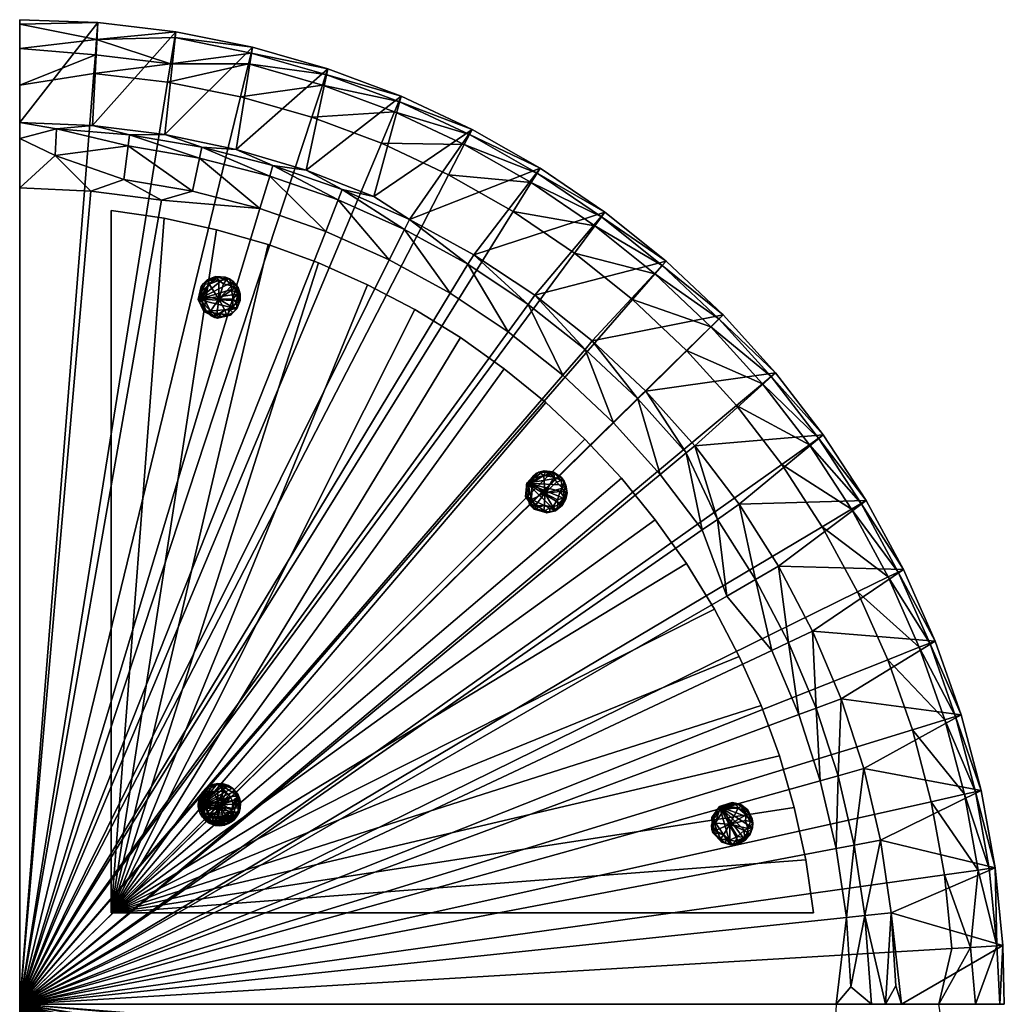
# Model space of a CAD drawing. Header units: millimetres. Extents: x -587 to 597, y -588 to 596.
# Tile 5 of 5: x 5 to 597, y 4 to 595. Entities that reach past the tile are written whole.
import ezdxf

# ---------------------------------------------------------------- set-up
doc = ezdxf.new("R2010")
doc.units = ezdxf.units.MM
doc.layers.get('0').update_dxf_attribs({"true_color": 0x5890e1})

msp = doc.modelspace()

# ---------------------------------------------------------------- meshes
at = {"color": 41, "true_color": 0xfcecad}
mesh = msp.add_polyface(dxfattribs=at)
corners = [(4.88, 533.68, 40.3), (4.88, 3.61, 437.24), (4.88, 595.4, 390.3), (4.88, 3.61, 7.24), (188.79, 468.11, 8.24), (227.01, 451.09, 8.24), (222.26, 521.11, 436.24), (180.45, 536.74, 436.24), (534.96, 3.61, 40.3), (486.06, 137.95, 8.24), (495.62, 97.22, 8.24), (435.66, 363.45, 436.24), (405.71, 396.54, 436.24), (361.82, 353.15, 8.24), (389.82, 322.05, 8.24), (429.83, 248.95, 7.24), (456.92, 216.32, 8.24), (4.88, 494.29, 7.24), (47.65, 492.42, 7.24), (301.48, 480.14, 436.24), (262.68, 502.2, 436.24), (49.48, 563.13, 436.24), (4.88, 556.01, 437.24), (298.53, 407.78, 8.24), (331.32, 381.79, 8.24), (137.54, 549.01, 436.24), (93.79, 557.82, 436.24), (473.13, 177.75, 8.24), (373.22, 427.14, 436.24), (338.41, 455.07, 436.24), (487.22, 290.68, 436.24), (462.89, 328.09, 436.24), (501.73, 55.83, 8.24), (495.57, 3.61, 7.24), (415.12, 288.73, 8.24), (90.09, 486.84, 7.24), (149.28, 481.87, 8.24), (263.68, 430.93, 8.24), (508.5, 251.45, 436.24), (344.66, 397.25, 20.03), (310.53, 424.3, 20.03)]
mesh.append_faces([[corners[k] for k in face] for face in [(0, 1, 2), (0, 3, 1), (3, 4, 5), (6, 7, 1), (3, 8, 1), (9, 10, 3), (11, 12, 1), (13, 14, 3), (15, 16, 3), (17, 18, 3), (1, 19, 20), (1, 21, 22), (3, 23, 24), (1, 25, 26), (3, 27, 9), (1, 28, 29), (1, 30, 31), (3, 32, 33), (3, 14, 34), (3, 24, 13), (3, 34, 15), (3, 16, 27), (3, 35, 36), (37, 23, 3), (1, 7, 25), (1, 20, 6), (29, 19, 1), (1, 12, 28), (1, 31, 11), (38, 30, 1), (3, 10, 32), (26, 21, 1), (0, 17, 3), (2, 1, 22), (3, 5, 37), (36, 4, 3), (3, 18, 35), (39, 24, 40)]], dxfattribs={"color": 41})
mesh = msp.add_polyface(dxfattribs=at)
corners = [(98.64, 588.09, 403.2), (92.13, 526.45, 40.3), (48.65, 531.87, 40.3), (51.91, 593.69, 403.2), (70.05, 519.51, 20.03), (67.5, 499.25, 8.24), (26.27, 513.84, 12.6), (95.55, 568.78, 431.88), (98.09, 584.62, 414.6), (51.1, 583.49, 424.45), (4.88, 595.4, 390.3), (4.88, 533.68, 40.3), (4.88, 577.99, 430.66), (50.36, 574.2, 431.88), (113, 512.25, 20.03), (108.75, 492.28, 8.24), (26.94, 529.87, 29.89), (144.79, 578.79, 403.2), (143.95, 575.37, 414.6), (4.88, 592.74, 413.08), (70.9, 526.18, 29.89), (4.88, 524.02, 20.48), (4.88, 494.29, 7.24), (114.39, 518.82, 29.89), (93.79, 557.82, 436.24), (142.37, 568.85, 424.45), (49.48, 563.13, 436.24), (4.88, 556.01, 437.24), (47.65, 492.42, 7.24)]
mesh.append_faces([[corners[k] for k in face] for face in [(0, 1, 2), (0, 2, 3), (4, 5, 6), (7, 8, 9), (10, 3, 11), (9, 12, 13), (14, 15, 4), (7, 9, 13), (4, 6, 16), (17, 1, 0), (18, 8, 7), (9, 19, 12), (2, 20, 16), (21, 22, 11), (15, 5, 4), (21, 6, 22), (3, 19, 9), (0, 3, 9), (20, 4, 16), (14, 4, 20), (23, 14, 20), (21, 16, 6), (11, 16, 21), (7, 24, 25), (26, 24, 7), (19, 27, 12), (13, 12, 27), (10, 27, 19), (3, 10, 19), (8, 0, 9), (17, 0, 8), (11, 3, 2), (2, 16, 11), (28, 6, 5), (13, 27, 26), (7, 13, 26), (1, 20, 2), (1, 23, 20)]], dxfattribs={"color": 41})
mesh = msp.add_polyface(dxfattribs=at)
corners = [(190.04, 565.86, 403.2), (135.01, 517.46, 40.3), (144.79, 578.79, 403.2), (272.06, 520.34, 424.45), (312.27, 497.48, 424.45), (315.82, 503.18, 414.6), (276.76, 529.43, 403.2), (217.81, 489.04, 40.3), (234.13, 549.37, 403.2), (188.94, 562.52, 414.6), (143.95, 575.37, 414.6), (142.37, 568.85, 424.45), (232.77, 546.13, 414.6), (230.16, 539.93, 424.45), (275.15, 526.31, 414.6), (186.84, 556.14, 424.45), (177, 504.96, 40.3), (95.55, 568.78, 431.88), (92.13, 526.45, 40.3), (317.68, 506.16, 403.2), (239.08, 475.4, 29.89), (155.18, 501.42, 20.03), (113, 512.25, 20.03), (114.39, 518.82, 29.89), (157.12, 507.85, 29.89), (222.26, 521.11, 436.24), (262.68, 502.2, 436.24), (180.45, 536.74, 436.24), (137.54, 549.01, 436.24), (93.79, 557.82, 436.24), (98.09, 584.62, 414.6), (198.78, 493.34, 29.89)]
mesh.append_faces([[corners[k] for k in face] for face in [(0, 1, 2), (3, 4, 5), (6, 7, 8), (9, 10, 11), (12, 13, 14), (15, 13, 12), (0, 16, 1), (11, 10, 17), (11, 15, 9), (13, 3, 14), (2, 1, 18), (8, 7, 16), (8, 16, 0), (9, 15, 12), (19, 20, 6), (14, 3, 5), (21, 22, 23), (24, 21, 23), (25, 26, 3), (3, 26, 4), (13, 25, 3), (27, 25, 13), (15, 27, 13), (28, 27, 15), (11, 28, 15), (29, 28, 11), (0, 2, 10), (10, 2, 30), (14, 5, 19), (9, 0, 10), (8, 0, 9), (6, 14, 19), (12, 14, 6), (8, 12, 6), (9, 12, 8), (1, 23, 18), (1, 24, 23), (16, 24, 1), (16, 31, 24)]], dxfattribs={"color": 41})
mesh = msp.add_polyface(dxfattribs=at)
corners = [(276.76, 529.43, 403.2), (239.08, 475.4, 29.89), (217.81, 489.04, 40.3), (356.62, 479.72, 403.2), (314.48, 429.74, 29.89), (277.74, 454.15, 29.89), (227.01, 451.09, 8.24), (188.79, 468.11, 8.24), (196.31, 487.1, 20.03), (310.53, 424.3, 20.03), (236.09, 469.38, 20.03), (155.18, 501.42, 20.03), (149.28, 481.87, 8.24), (113, 512.25, 20.03), (317.68, 506.16, 403.2), (315.82, 503.18, 414.6), (312.27, 497.48, 424.45), (354.53, 476.9, 414.6), (108.75, 492.28, 8.24), (298.53, 407.78, 8.24), (263.68, 430.93, 8.24), (274.26, 448.4, 20.03), (350.54, 471.5, 424.45), (344.66, 397.25, 20.03), (349.05, 402.33, 29.89), (4.88, 494.29, 7.24), (26.27, 513.84, 12.6), (47.65, 492.42, 7.24), (157.12, 507.85, 29.89), (198.78, 493.34, 29.89), (331.32, 381.79, 8.24), (301.48, 480.14, 436.24), (338.41, 455.07, 436.24), (262.68, 502.2, 436.24), (67.5, 499.25, 8.24), (90.09, 486.84, 7.24), (177, 504.96, 40.3)]
mesh.append_faces([[corners[k] for k in face] for face in [(0, 1, 2), (3, 4, 5), (6, 7, 8), (4, 9, 5), (10, 6, 8), (11, 12, 13), (3, 5, 14), (15, 16, 17), (12, 18, 13), (19, 20, 21), (16, 22, 17), (23, 9, 4), (8, 7, 11), (14, 5, 1), (21, 20, 10), (20, 6, 10), (7, 12, 11), (24, 23, 4), (25, 26, 27), (8, 11, 28), (29, 8, 28), (10, 8, 29), (1, 10, 29), (21, 10, 1), (5, 21, 1), (9, 21, 5), (9, 19, 21), (30, 19, 9), (31, 32, 22), (16, 31, 22), (33, 31, 16), (15, 17, 3), (14, 15, 3), (27, 34, 35), (35, 18, 12), (35, 34, 18), (2, 29, 36), (2, 1, 29)]], dxfattribs={"color": 41})
mesh = msp.add_polyface(dxfattribs=at)
corners = [(59.88, 58.61, 6.24), (386.92, 294.8, 6.24), (184.4, 449.17, 6.24), (450.44, 183.12, 6.24), (296.08, 385.65, 6.24), (482.09, 58.61, 6.24), (59.88, 480.81, 7.24), (242.37, 421.16, 6.24), (344.55, 343.27, 6.24), (422.43, 241.1, 6.24), (123.2, 469.17, 6.24), (470.44, 121.93, 6.24), (366.55, 319.75, 6.24), (321.02, 365.27, 6.24), (405.58, 268.54, 6.24), (269.82, 404.3, 6.24), (437.41, 212.58, 6.24), (213.85, 436.13, 6.24), (461.47, 152.86, 6.24), (154.14, 460.19, 6.24), (477.33, 90.46, 6.24), (91.74, 476.05, 6.24)]
mesh.append_faces([[corners[k] for k in face] for face in [(15, 0, 7), (0, 15, 7), (9, 14, 0), (9, 0, 14), (12, 0, 8), (12, 8, 0), (11, 0, 18), (0, 11, 18), (19, 0, 10), (0, 19, 10), (17, 0, 2), (17, 2, 0), (13, 0, 4), (0, 13, 4), (3, 0, 16), (0, 3, 16), (0, 21, 6), (21, 0, 6), (5, 20, 0), (5, 0, 20), (1, 0, 12), (0, 1, 12), (8, 0, 13), (0, 8, 13), (14, 0, 1), (0, 14, 1), (4, 15, 0), (4, 0, 15), (16, 0, 9), (0, 16, 9), (7, 0, 17), (0, 7, 17), (18, 0, 3), (18, 3, 0), (2, 0, 19), (0, 2, 19), (20, 0, 11), (0, 20, 11), (10, 0, 21), (10, 21, 0)]], dxfattribs={"color": 41})
mesh = msp.add_polyface(dxfattribs=at)
corners = [(427.6, 418, 403.2), (349.05, 402.33, 29.89), (393.34, 450.27, 403.2), (381.21, 372.14, 29.89), (391.03, 447.62, 414.6), (386.62, 442.55, 424.45), (425.09, 415.54, 414.6), (420.29, 410.84, 424.45), (451.33, 376.54, 424.45), (456.49, 380.85, 414.6), (350.54, 471.5, 424.45), (485.03, 343.78, 414.6), (487.9, 345.81, 403.2), (410.73, 339.35, 29.89), (459.18, 383.1, 403.2), (376.41, 367.44, 20.03), (479.55, 339.9, 424.45), (344.66, 397.25, 20.03), (405.55, 335.07, 20.03), (354.53, 476.9, 414.6), (314.48, 429.74, 29.89), (356.62, 479.72, 403.2), (435.66, 363.45, 436.24), (462.89, 328.09, 436.24), (361.82, 353.15, 8.24), (331.32, 381.79, 8.24), (405.71, 396.54, 436.24), (373.22, 427.14, 436.24), (338.41, 455.07, 436.24), (389.82, 322.05, 8.24)]
mesh.append_faces([[corners[k] for k in face] for face in [(0, 1, 2), (0, 3, 1), (4, 5, 6), (7, 8, 9), (10, 5, 4), (9, 8, 11), (12, 13, 14), (3, 15, 1), (5, 7, 6), (8, 16, 11), (15, 17, 1), (18, 15, 3), (6, 7, 9), (14, 3, 0), (19, 10, 4), (2, 20, 21), (3, 13, 18), (14, 13, 3), (2, 1, 20), (22, 23, 16), (24, 25, 17), (26, 22, 8), (8, 22, 16), (7, 26, 8), (27, 26, 7), (5, 27, 7), (28, 27, 5), (15, 24, 17), (29, 24, 15), (10, 28, 5), (18, 29, 15), (9, 11, 12), (14, 9, 12), (6, 9, 14), (0, 6, 14), (4, 6, 0), (19, 4, 2), (2, 4, 0), (21, 19, 2)]], dxfattribs={"color": 41})
at = {"color": 18, "true_color": 0x050505}
mesh = msp.add_polyface(dxfattribs=at)
corners = [(123.25, 440.75, 2.44), (115.01, 422.06, 1.75), (134.08, 434.03, 0.64), (123.46, 418.02, 0.64), (135.02, 425.25, 0.64), (118.72, 436.45, 0.25), (113.97, 431.58, 1.14), (131.45, 421.1, 0.25), (124.57, 427.39, -0.11), (135.93, 431, 1.14), (112.25, 427.26, 6.24), (129.48, 417.7, 1.75), (128.5, 440.61, 3.19), (133.14, 438.04, 3.19), (114.58, 425.8, 0.64), (115.23, 436.61, 3.19), (119.52, 417.59, 2.44), (135.68, 422.24, 3.19), (137.42, 426.59, 6.24), (119.59, 420.16, 0.25), (124.62, 438.57, 0.25), (132.95, 419.38, 2.44), (135.44, 434.83, 2.44), (123.87, 415.95, 6.24), (114.93, 429.14, 0.25), (124.57, 416.77, 1.75), (113.94, 435.05, 6.24), (132.21, 435.37, 0.25), (112.5, 426.61, 3.19), (129.28, 439.03, 1.14), (132.88, 422.66, 0.25), (115.55, 419.99, 6.24), (136.45, 426.1, 1.75), (113.47, 433.07, 2.44), (125.68, 418.67, 0.25), (122.35, 438.98, 0.64), (131.62, 417.84, 6.24), (122.53, 441.09, 6.24), (118.6, 438.64, 1.75), (136.78, 432.54, 3.19), (135.46, 421.59, 6.24), (116.99, 420.5, 1.14), (130.96, 439.57, 3.19), (133.23, 427.71, -0.1), (136.15, 434.46, 6.24), (117.58, 439, 6.24), (121.91, 416.43, 3.19), (128.15, 420.87, -0.1), (127.31, 436.65, -0.1), (132.12, 432.87, -0.1), (137.42, 430.63, 6.24)]
mesh.append_faces([[corners[k] for k in face] for face in [(12, 10, 13), (43, 30, 8), (40, 31, 36), (8, 3, 19), (49, 43, 8), (44, 10, 50), (45, 10, 37), (8, 48, 27), (8, 19, 24), (26, 33, 10), (8, 47, 3), (36, 31, 23), (5, 20, 8), (8, 24, 5), (9, 43, 49), (18, 10, 40), (40, 10, 31), (28, 14, 1), (3, 47, 34), (21, 7, 17), (27, 48, 29), (37, 10, 12), (27, 29, 42), (9, 2, 22), (28, 6, 24), (6, 5, 24), (38, 0, 35), (15, 5, 6), (19, 3, 16), (23, 25, 36), (18, 17, 32), (4, 17, 30), (50, 39, 44), (50, 32, 39), (41, 19, 16), (14, 19, 41), (29, 20, 0), (35, 0, 20), (36, 25, 11), (11, 7, 21), (13, 10, 44), (13, 22, 2), (23, 46, 25), (23, 41, 16), (24, 19, 14), (28, 24, 14), (34, 25, 3), (46, 3, 25), (26, 15, 33), (45, 0, 38), (27, 13, 2), (8, 27, 49), (10, 28, 1), (10, 33, 28), (12, 29, 0), (12, 42, 29), (7, 30, 17), (8, 30, 47), (31, 41, 23), (10, 1, 31), (32, 17, 4), (9, 32, 4), (6, 28, 33), (15, 6, 33), (34, 47, 11), (11, 25, 34), (20, 5, 35), (35, 5, 38), (36, 11, 21), (36, 21, 40), (37, 0, 45), (37, 12, 0), (45, 38, 15), (38, 5, 15), (32, 9, 39), (9, 22, 39), (40, 21, 17), (40, 17, 18), (31, 1, 41), (1, 14, 41), (13, 42, 12), (42, 13, 27), (30, 43, 4), (4, 43, 9), (44, 39, 22), (44, 22, 13), (26, 10, 45), (45, 15, 26), (16, 3, 46), (23, 16, 46), (30, 7, 47), (11, 47, 7), (20, 48, 8), (29, 48, 20), (27, 2, 49), (2, 9, 49), (50, 10, 18), (18, 32, 50)]], dxfattribs={"color": 18})
at = {"color": 41, "true_color": 0xfcecad}
mesh = msp.add_polyface(dxfattribs=at)
corners = [(513.56, 306.35, 403.2), (536, 264.98, 403.2), (461.04, 266.97, 29.89), (481.48, 227.87, 29.89), (510.54, 304.55, 414.6), (504.77, 301.12, 424.45), (532.85, 263.43, 414.6), (479.55, 339.9, 424.45), (487.9, 345.81, 403.2), (437.4, 304.22, 29.89), (410.73, 339.35, 29.89), (526.82, 260.46, 424.45), (545.58, 218.18, 424.45), (551.82, 220.66, 414.6), (424.23, 295.06, 12.6), (466.96, 221.05, 12.6), (447.15, 258.95, 12.6), (483.54, 181.62, 12.6), (405.55, 335.07, 20.03), (555.09, 221.96, 403.2), (485.03, 343.78, 414.6), (498.57, 187.21, 29.89), (508.5, 251.45, 436.24), (526.6, 210.65, 436.24), (487.22, 290.68, 436.24), (462.89, 328.09, 436.24), (415.12, 288.73, 8.24), (389.82, 322.05, 8.24), (429.83, 248.95, 7.24), (456.92, 216.32, 8.24)]
mesh.append_faces([[corners[k] for k in face] for face in [(0, 1, 2), (2, 1, 3), (4, 5, 6), (7, 5, 4), (8, 9, 10), (11, 12, 13), (10, 9, 14), (2, 3, 15), (5, 11, 6), (14, 9, 16), (16, 2, 15), (15, 3, 17), (18, 10, 14), (6, 11, 13), (1, 19, 3), (0, 9, 8), (20, 7, 4), (3, 19, 21), (2, 9, 0), (9, 2, 16), (22, 23, 12), (11, 22, 12), (24, 22, 11), (5, 24, 11), (25, 24, 5), (7, 25, 5), (26, 27, 18), (28, 16, 29), (14, 16, 28), (14, 26, 18), (28, 26, 14), (16, 15, 29), (6, 13, 19), (1, 6, 19), (4, 6, 1), (0, 4, 1), (20, 4, 0), (8, 20, 0)]], dxfattribs={"color": 41})
at = {"color": 18, "true_color": 0x050505}
mesh = msp.add_polyface(dxfattribs=at)
corners = [(325.97, 323, 2.44), (309.49, 310.93, 1.75), (331.98, 311.76, 0.64), (314.78, 303.21, 0.64), (328.41, 303.69, 0.64), (319.89, 321.54, 0.25), (313.34, 319.7, 1.14), (323.24, 301.89, 0.25), (320.43, 310.77, -0.11), (332.07, 308.21, 1.14), (309.69, 316.81, 6.24), (319.84, 299.92, 1.75), (330.44, 320.25, 3.19), (333.17, 315.71, 3.19), (310.98, 314.39, 0.64), (316.95, 323.42, 3.19), (311.15, 304.8, 2.44), (327.48, 300.75, 3.19), (331.15, 303.65, 6.24), (312.5, 306.99, 0.25), (326.06, 320.43, 0.25), (323.68, 299.65, 2.44), (333.56, 311.78, 2.44), (314.1, 301.21, 6.24), (312.95, 317.1, 0.25), (315.11, 301.57, 1.75), (315.05, 322.72, 6.24), (331.03, 313.86, 0.25), (309.59, 316.13, 3.19), (330.32, 318.49, 1.14), (325.26, 302.52, 0.25), (308.91, 308.87, 6.24), (330.07, 303.71, 1.75), (313.65, 321.24, 2.44), (317.02, 302.66, 0.25), (324.3, 321.92, 0.64), (321.75, 298.97, 6.24), (325.51, 323.65, 6.24), (320.88, 323.5, 1.75), (333.58, 309.13, 3.19), (326.96, 300.3, 6.24), (310.42, 308.59, 1.14), (332.05, 318.13, 3.19), (328.09, 306.72, -0.1), (333.99, 311.1, 6.24), (320.18, 324.32, 6.24), (312.64, 302.61, 3.19), (320.26, 303.33, -0.1), (327.43, 317.42, -0.1), (329.71, 311.74, -0.1), (333.17, 307.15, 6.24)]
mesh.append_faces([[corners[k] for k in face] for face in [(12, 10, 13), (43, 30, 8), (40, 31, 36), (8, 3, 19), (49, 43, 8), (44, 10, 50), (45, 10, 37), (8, 48, 27), (8, 19, 24), (26, 33, 10), (8, 47, 3), (36, 31, 23), (5, 20, 8), (8, 24, 5), (9, 43, 49), (18, 10, 40), (40, 10, 31), (28, 14, 1), (3, 47, 34), (21, 7, 17), (27, 48, 29), (37, 10, 12), (27, 29, 42), (9, 2, 22), (28, 6, 24), (6, 5, 24), (38, 0, 35), (15, 5, 6), (19, 3, 16), (23, 25, 36), (18, 17, 32), (4, 17, 30), (50, 39, 44), (50, 32, 39), (41, 19, 16), (14, 19, 41), (29, 20, 0), (35, 0, 20), (36, 25, 11), (11, 7, 21), (13, 10, 44), (13, 22, 2), (23, 46, 25), (23, 41, 16), (24, 19, 14), (28, 24, 14), (34, 25, 3), (46, 3, 25), (26, 15, 33), (45, 0, 38), (27, 13, 2), (8, 27, 49), (10, 28, 1), (10, 33, 28), (12, 29, 0), (12, 42, 29), (7, 30, 17), (8, 30, 47), (31, 41, 23), (10, 1, 31), (32, 17, 4), (9, 32, 4), (6, 28, 33), (15, 6, 33), (34, 47, 11), (11, 25, 34), (20, 5, 35), (35, 5, 38), (36, 11, 21), (36, 21, 40), (37, 0, 45), (37, 12, 0), (45, 38, 15), (38, 5, 15), (32, 9, 39), (9, 22, 39), (40, 21, 17), (40, 17, 18), (31, 1, 41), (1, 14, 41), (13, 42, 12), (42, 13, 27), (30, 43, 4), (4, 43, 9), (44, 39, 22), (44, 22, 13), (26, 10, 45), (45, 15, 26), (16, 3, 46), (23, 16, 46), (30, 7, 47), (11, 47, 7), (20, 48, 8), (29, 48, 20), (27, 2, 49), (2, 9, 49), (50, 10, 18), (18, 32, 50)]], dxfattribs={"color": 18})
at = {"color": 41, "true_color": 0xfcecad}
mesh = msp.add_polyface(dxfattribs=at)
corners = [(4.88, 3.61, 437.24), (534.96, 3.61, 40.3), (596.67, 3.61, 390.3), (526.6, 210.65, 436.24), (508.5, 251.45, 436.24), (565.18, 37.07, 436.24), (560.75, 81.48, 436.24), (552.81, 125.4, 436.24), (541.4, 168.54, 436.24), (555.09, 221.96, 403.2), (570.7, 177.55, 403.2), (498.57, 187.21, 29.89), (512.2, 145.25, 29.89), (495.57, 3.61, 7.24), (4.88, 3.61, 7.24), (522.28, 102.3, 29.89), (528.72, 58.66, 29.89), (512.77, 56.99, 12.6), (525.29, 3.61, 20.48), (557.28, 3.61, 437.24), (496.75, 140.94, 12.6), (506.52, 99.3, 12.6), (483.54, 181.62, 12.6), (531.49, 14.64, 29.89), (582.73, 132.05, 403.2), (481.48, 227.87, 29.89), (516.76, 3.61, 13.32), (504.36, 14.07, 8.24), (501.73, 55.83, 8.24), (495.62, 97.22, 8.24), (486.06, 137.95, 8.24), (473.13, 177.75, 8.24), (466.96, 221.05, 12.6), (456.92, 216.32, 8.24)]
mesh.append_faces([[corners[k] for k in face] for face in [(0, 1, 2), (0, 3, 4), (0, 5, 6), (7, 8, 0), (9, 10, 11), (11, 10, 12), (13, 1, 14), (15, 16, 17), (17, 16, 18), (0, 2, 19), (19, 5, 0), (11, 12, 20), (20, 12, 21), (0, 8, 3), (22, 11, 20), (0, 6, 7), (21, 15, 17), (16, 23, 18), (12, 24, 15), (12, 15, 21), (25, 11, 22), (17, 26, 27), (18, 1, 13), (28, 17, 27), (21, 17, 28), (29, 21, 28), (20, 21, 29), (22, 20, 30), (30, 20, 29), (31, 22, 30), (32, 22, 31), (33, 32, 31), (17, 18, 26), (13, 26, 18), (23, 1, 18), (16, 1, 23), (27, 13, 28), (26, 13, 27)]], dxfattribs={"color": 41})
mesh = msp.add_polyface(dxfattribs=at)
corners = [(522.28, 102.3, 29.89), (591.11, 85.73, 403.2), (528.72, 58.66, 29.89), (595.78, 38.9, 391.28), (560.92, 174.55, 424.45), (572.74, 129.83, 424.45), (579.3, 131.28, 414.6), (587.63, 85.24, 414.6), (580.98, 84.31, 424.45), (592.27, 38.69, 414.6), (551.82, 220.66, 414.6), (545.58, 218.18, 424.45), (567.34, 176.52, 414.6), (582.73, 132.05, 403.2), (594.01, 3.61, 413.08), (579.26, 3.61, 430.66), (570.7, 177.55, 403.2), (512.2, 145.25, 29.89), (576.26, 37.73, 431.88), (534.96, 3.61, 40.3), (557.28, 3.61, 437.24), (596.67, 3.61, 390.3), (560.75, 81.48, 436.24), (552.81, 125.4, 436.24), (541.4, 168.54, 436.24), (526.6, 210.65, 436.24), (565.18, 37.07, 436.24), (555.09, 221.96, 403.2)]
mesh.append_faces([[corners[k] for k in face] for face in [(0, 1, 2), (1, 3, 2), (4, 5, 6), (7, 8, 9), (10, 11, 12), (1, 9, 3), (6, 5, 7), (13, 1, 0), (14, 9, 15), (11, 4, 12), (5, 8, 7), (16, 13, 17), (12, 4, 6), (15, 9, 18), (8, 18, 9), (2, 3, 19), (14, 3, 9), (20, 21, 14), (8, 22, 18), (23, 22, 8), (5, 23, 8), (24, 23, 5), (4, 24, 5), (25, 24, 4), (11, 25, 4), (20, 18, 26), (26, 18, 22), (14, 15, 20), (15, 18, 20), (3, 21, 19), (21, 3, 14), (1, 7, 9), (6, 7, 1), (13, 6, 1), (12, 6, 13), (10, 12, 16), (16, 12, 13), (27, 10, 16)]], dxfattribs={"color": 41})
at = {"color": 18, "true_color": 0x050505}
mesh = msp.add_polyface(dxfattribs=at)
corners = [(112.78, 126.9, 3.19), (125.22, 110.91, 4.39), (127.23, 136.07, 3.99), (124.2, 124.65, -0.11), (132.73, 116.36, 0.64), (136.3, 128.79, 3.19), (115.69, 124.1, 0), (112.25, 122.26, 6.24), (136.71, 118.98, 6.24), (127, 131.53, -0.11), (118.73, 134.72, 4.39), (119.33, 112.2, 3.99), (127, 115.69, -0.11), (132.8, 125.73, -0.11), (117.88, 128.25, -0.1), (115.77, 116.05, 1.75), (114.69, 116.03, 6.24), (134.66, 131.71, 6.24), (133.23, 114.06, 3.99), (126.11, 123.81, -0.11), (115.23, 131.61, 3.19), (137.13, 126.95, 6.24), (128.5, 111.6, 3.19), (117.78, 119.51, -0.11), (121.21, 135.77, 6.24), (136.04, 118.54, 2.44), (130.43, 135.03, 6.24), (113.32, 128.85, 6.24), (122.53, 111.13, 6.24), (123.89, 122.84, 1.89), (121.74, 116.03, -0.11), (121.74, 131.18, -0.11), (133.74, 114.51, 6.24), (114.58, 126.42, 0.64), (116.52, 133.16, 6.24), (127.89, 111.27, 6.24), (137.07, 124.91, 2.44), (124.55, 136.14, 3.19), (114.37, 129.07, 1.75), (133.14, 133.04, 3.19), (126.11, 123.4, 1.89), (131.39, 118.61, -0.11), (131.39, 128.6, -0.11), (137.42, 121.59, 6.24), (113.32, 118.36, 4.39), (123.7, 123.2, -0.11), (117.14, 113.74, 3.19), (116.03, 119.01, 0.25), (116.96, 125.73, -0.11), (137.56, 124.28, 4.39), (134.94, 116.13, 3.19), (118.73, 112.5, 6.24), (127.89, 135.94, 6.24), (121.91, 111.43, 3.19), (129.76, 135.16, 3.19), (112.47, 126.29, 6.24), (113.2, 128.17, 3.19), (121.21, 135.77, 4.39), (113.32, 118.36, 6.24), (123.89, 124.37, 1.89), (125.73, 122.69, -0.11), (136.92, 127.59, 3.99), (112.18, 123.61, 4.39), (130.96, 112.64, 3.19), (136.71, 118.98, 4.39), (123.87, 136.27, 6.24), (136.12, 119.89, 1.75), (123.81, 131.74, -0.11), (116.49, 123.16, -0.1), (114.31, 130.62, 3.99), (134.66, 131.71, 4.39), (119.08, 117.81, -0.11), (128.98, 116.5, -0.11), (133.08, 123.61, -0.11), (125.38, 124.75, 1.89), (113.71, 125.41, 1.14), (135.46, 116.59, 6.24), (116.52, 133.16, 4.39), (115.4, 128.53, 0.64), (136.15, 129.46, 6.24), (132.46, 120.47, -0.11), (112.5, 125.6, 3.19), (116.52, 114.05, 6.24), (132.72, 133.6, 6.24), (117.8, 129.48, 0), (116.17, 116.39, 1.14), (124.98, 122.36, 1.89), (130.43, 135.03, 4.39), (132.72, 113.62, 6.24), (123.81, 115.48, -0.11), (116.52, 114.05, 4.39), (119.4, 112.33, 3.19), (128.98, 130.71, -0.11), (115.04, 125.19, 0.25), (118.73, 134.72, 6.24), (137.56, 124.28, 6.24), (127.89, 111.27, 4.39), (137.07, 122.3, 2.44), (112.47, 126.29, 4.39), (124.2, 122.56, -0.11), (114.69, 116.03, 4.39), (137.42, 121.59, 4.39), (112.47, 120.92, 4.39), (114.69, 131.18, 6.24), (130.43, 112.18, 6.24), (113.85, 127.92, 1.75), (125.73, 124.53, -0.11), (113.32, 128.85, 4.39), (118.23, 134.23, 3.19)]
mesh.append_faces([[corners[k] for k in face] for face in [(7, 43, 95), (30, 71, 99), (80, 73, 5), (67, 20, 37), (71, 30, 91), (82, 51, 88), (42, 37, 5), (7, 83, 26), (31, 48, 14), (90, 62, 15), (69, 27, 103), (62, 81, 15), (4, 50, 91), (49, 64, 25), (73, 80, 19), (48, 31, 3), (20, 108, 37), (7, 52, 65), (51, 104, 88), (50, 22, 91), (12, 4, 91), (41, 72, 60), (42, 92, 37), (92, 42, 106), (31, 84, 20), (56, 105, 48), (91, 47, 68), (75, 93, 15), (90, 44, 62), (7, 58, 8), (37, 39, 5), (7, 79, 17), (64, 50, 25), (16, 32, 76), (9, 106, 3), (89, 99, 60), (98, 107, 69), (78, 56, 20), (61, 17, 79), (49, 25, 97), (22, 53, 91), (63, 88, 104), (23, 48, 45), (23, 91, 68), (7, 94, 34), (37, 57, 24), (4, 25, 50), (5, 66, 4), (87, 39, 54), (2, 65, 52), (7, 103, 27), (98, 62, 55), (90, 51, 82), (11, 53, 28), (86, 60, 99), (59, 74, 86), (12, 89, 60), (89, 12, 91), (67, 9, 3), (9, 67, 37), (63, 18, 88), (50, 76, 32), (81, 75, 15), (48, 33, 0), (77, 108, 20), (10, 34, 94), (1, 35, 28), (1, 96, 35), (61, 49, 36), (5, 36, 66), (2, 37, 65), (37, 54, 39), (105, 14, 48), (84, 78, 20), (61, 70, 17), (39, 26, 83), (86, 40, 60), (74, 3, 106), (80, 5, 4), (72, 41, 4), (42, 13, 19), (13, 42, 5), (50, 64, 76), (7, 8, 43), (58, 16, 76), (100, 90, 82), (45, 59, 29), (45, 48, 3), (90, 11, 51), (91, 46, 15), (93, 47, 15), (91, 85, 47), (48, 93, 33), (23, 68, 48), (7, 95, 21), (49, 61, 21), (50, 18, 63), (18, 50, 32), (11, 28, 51), (51, 28, 104), (87, 2, 52), (7, 26, 52), (53, 1, 28), (22, 1, 53), (37, 2, 54), (2, 87, 54), (7, 27, 55), (107, 98, 55), (48, 0, 56), (98, 69, 56), (108, 57, 37), (57, 10, 94), (102, 44, 58), (44, 16, 58), (74, 59, 3), (59, 45, 3), (40, 19, 60), (80, 60, 19), (5, 61, 36), (70, 61, 5), (102, 58, 7), (62, 7, 55), (96, 63, 104), (50, 63, 22), (101, 43, 8), (101, 49, 43), (7, 65, 24), (37, 24, 65), (25, 4, 66), (25, 66, 97), (67, 31, 20), (31, 67, 3), (68, 6, 48), (6, 68, 47), (56, 69, 20), (69, 77, 20), (70, 39, 83), (70, 5, 39), (71, 23, 45), (23, 71, 91), (12, 72, 4), (72, 12, 60), (73, 13, 5), (13, 73, 19), (74, 40, 86), (40, 74, 19), (75, 33, 93), (81, 33, 75), (58, 76, 8), (64, 8, 76), (10, 77, 34), (77, 69, 103), (105, 78, 84), (78, 38, 56), (61, 79, 21), (7, 21, 79), (41, 80, 4), (80, 41, 60), (62, 98, 81), (33, 81, 0), (16, 82, 32), (100, 82, 16), (7, 17, 83), (70, 83, 17), (105, 84, 14), (31, 14, 84), (91, 15, 85), (47, 85, 15), (29, 86, 99), (29, 59, 86), (87, 52, 26), (39, 87, 26), (18, 32, 88), (82, 88, 32), (89, 30, 99), (30, 89, 91), (90, 15, 46), (11, 90, 46), (11, 91, 53), (91, 11, 46), (9, 92, 106), (92, 9, 37), (93, 6, 47), (6, 93, 48), (7, 24, 94), (57, 94, 24), (49, 21, 95), (49, 95, 43), (63, 96, 22), (96, 1, 22), (49, 97, 36), (36, 97, 66), (0, 98, 56), (98, 0, 81), (71, 45, 99), (29, 99, 45), (44, 100, 16), (90, 100, 44), (49, 101, 64), (64, 101, 8), (62, 102, 7), (44, 102, 62), (7, 34, 103), (77, 103, 34), (28, 35, 104), (96, 104, 35), (78, 105, 38), (56, 38, 105), (74, 106, 19), (42, 19, 106), (107, 55, 27), (69, 107, 27), (77, 10, 108), (10, 57, 108)]], dxfattribs={"color": 18})
mesh = msp.add_polyface(dxfattribs=at)
corners = [(442.65, 119.66, 2.44), (422.34, 117.46, 1.75), (442.24, 106.93, 0.64), (423.07, 108.12, 0.64), (435.11, 101.73, 0.64), (436.65, 121.43, 0.25), (430.06, 123.12, 1.14), (429.73, 102.75, 0.25), (431.74, 111.84, -0.11), (440.54, 103.81, 1.14), (425.46, 122.44, 6.24), (425.8, 102.74, 1.75), (445.15, 115.05, 3.19), (445.24, 109.75, 3.19), (425.36, 119.7, 0.64), (435.05, 124.54, 3.19), (420.72, 111.31, 2.44), (432.83, 99.65, 3.19), (437.46, 100.31, 6.24), (422.98, 112.54, 0.25), (441.44, 117.4, 0.25), (428.99, 100.58, 2.44), (443.61, 106.15, 2.44), (421.47, 106.73, 6.24), (428.42, 121.07, 0.25), (422.53, 106.54, 1.75), (433.05, 124.88, 6.24), (442.46, 109.22, 0.25), (425.03, 121.91, 3.19), (444.16, 113.58, 1.14), (431.79, 102.28, 0.25), (420.82, 115.96, 6.24), (436.56, 100.91, 1.75), (431.1, 124.3, 2.44), (424.73, 106.53, 0.25), (440.66, 119.56, 0.64), (426.99, 100.97, 6.24), (442.57, 120.46, 6.24), (438.49, 122.64, 1.75), (442.3, 103.84, 3.19), (432.15, 99.51, 6.24), (421.98, 114.96, 1.14), (445.48, 112.41, 3.19), (436.35, 104.5, -0.1), (443.65, 105.35, 6.24), (438.29, 123.7, 6.24), (420.91, 108.67, 3.19), (427.87, 105.48, -0.1), (441.12, 114.1, -0.1), (440.25, 108.05, -0.1), (440.96, 102.33, 6.24)]
mesh.append_faces([[corners[k] for k in face] for face in [(12, 10, 13), (43, 30, 8), (40, 31, 36), (8, 3, 19), (49, 43, 8), (44, 10, 50), (45, 10, 37), (8, 48, 27), (8, 19, 24), (26, 33, 10), (8, 47, 3), (36, 31, 23), (5, 20, 8), (8, 24, 5), (9, 43, 49), (18, 10, 40), (40, 10, 31), (28, 14, 1), (3, 47, 34), (21, 7, 17), (27, 48, 29), (37, 10, 12), (27, 29, 42), (9, 2, 22), (28, 6, 24), (6, 5, 24), (38, 0, 35), (15, 5, 6), (19, 3, 16), (23, 25, 36), (18, 17, 32), (4, 17, 30), (50, 39, 44), (50, 32, 39), (41, 19, 16), (14, 19, 41), (29, 20, 0), (35, 0, 20), (36, 25, 11), (11, 7, 21), (13, 10, 44), (13, 22, 2), (23, 46, 25), (23, 41, 16), (24, 19, 14), (28, 24, 14), (34, 25, 3), (46, 3, 25), (26, 15, 33), (45, 0, 38), (27, 13, 2), (8, 27, 49), (10, 28, 1), (10, 33, 28), (12, 29, 0), (12, 42, 29), (7, 30, 17), (8, 30, 47), (31, 41, 23), (10, 1, 31), (32, 17, 4), (9, 32, 4), (6, 28, 33), (15, 6, 33), (34, 47, 11), (11, 25, 34), (20, 5, 35), (35, 5, 38), (36, 11, 21), (36, 21, 40), (37, 0, 45), (37, 12, 0), (45, 38, 15), (38, 5, 15), (32, 9, 39), (9, 22, 39), (40, 21, 17), (40, 17, 18), (31, 1, 41), (1, 14, 41), (13, 42, 12), (42, 13, 27), (30, 43, 4), (4, 43, 9), (44, 39, 22), (44, 22, 13), (26, 10, 45), (45, 15, 26), (16, 3, 46), (23, 16, 46), (30, 7, 47), (11, 47, 7), (20, 48, 8), (29, 48, 20), (27, 2, 49), (2, 9, 49), (50, 10, 18), (18, 32, 50)]], dxfattribs={"color": 18})
at = {"color": 41, "true_color": 0xfcecad}
mesh = msp.add_polyface(dxfattribs=at)
corners = [(4.88, 3.61, 437.24), (4.88, -526.47, 40.3), (4.88, -588.19, 390.3), (211.92, -518.11, 436.24), (252.72, -500.02, 436.24), (38.34, -556.7, 436.24), (82.75, -552.27, 436.24), (126.67, -544.32, 436.24), (169.82, -532.91, 436.24), (223.23, -546.61, 403.2), (178.83, -562.21, 403.2), (188.48, -490.08, 29.89), (146.53, -503.72, 29.89), (4.88, -487.08, 7.24), (4.88, 3.61, 7.24), (103.58, -513.79, 29.89), (59.94, -520.23, 29.89), (58.26, -504.28, 12.6), (4.88, -516.81, 20.48), (4.88, -548.79, 437.24), (142.21, -488.27, 12.6), (100.57, -498.03, 12.6), (182.89, -475.05, 12.6), (15.91, -523, 29.89), (133.32, -574.25, 403.2), (229.15, -472.99, 29.89), (4.88, -508.28, 13.32), (15.34, -495.87, 8.24), (57.1, -493.24, 8.24), (98.49, -487.13, 8.24), (139.23, -477.58, 8.24), (179.02, -464.65, 8.24), (222.32, -458.48, 12.6), (217.59, -448.43, 8.24)]
mesh.append_faces([[corners[k] for k in face] for face in [(0, 1, 2), (0, 3, 4), (0, 5, 6), (7, 8, 0), (9, 10, 11), (11, 10, 12), (13, 1, 14), (15, 16, 17), (17, 16, 18), (0, 2, 19), (19, 5, 0), (11, 12, 20), (20, 12, 21), (0, 8, 3), (22, 11, 20), (0, 6, 7), (21, 15, 17), (16, 23, 18), (12, 24, 15), (12, 15, 21), (25, 11, 22), (17, 26, 27), (18, 1, 13), (28, 17, 27), (21, 17, 28), (29, 21, 28), (20, 21, 29), (22, 20, 30), (30, 20, 29), (31, 22, 30), (32, 22, 31), (33, 32, 31), (17, 18, 26), (13, 26, 18), (23, 1, 18), (16, 1, 23), (27, 13, 28), (26, 13, 27)]], dxfattribs={"color": 41})
mesh = msp.add_polyface(dxfattribs=at)
corners = [(534.96, 3.61, 40.3), (4.88, 3.61, 437.24), (596.67, 3.61, 390.3), (4.88, 3.61, 7.24), (469.38, -180.3, 8.24), (452.37, -218.53, 8.24), (522.38, -213.77, 436.24), (538.02, -171.97, 436.24), (4.88, -526.47, 40.3), (139.23, -477.58, 8.24), (98.49, -487.13, 8.24), (364.73, -427.17, 436.24), (397.81, -397.22, 436.24), (354.42, -353.34, 8.24), (323.33, -381.33, 8.24), (250.22, -421.34, 7.24), (217.59, -448.43, 8.24), (495.57, 3.61, 7.24), (493.7, -39.16, 7.24), (481.42, -293, 436.24), (503.47, -254.2, 436.24), (564.41, -40.99, 436.24), (557.28, 3.61, 437.24), (409.05, -290.04, 8.24), (383.07, -322.83, 8.24), (550.28, -129.05, 436.24), (559.1, -85.3, 436.24), (179.02, -464.65, 8.24), (428.42, -364.73, 436.24), (456.34, -329.92, 436.24), (291.95, -478.73, 436.24), (329.36, -454.4, 436.24), (57.1, -493.24, 8.24), (4.88, -487.08, 7.24), (290, -406.63, 8.24), (488.11, -81.6, 7.24), (483.14, -140.79, 8.24), (432.21, -255.19, 8.24), (252.72, -500.02, 436.24), (398.52, -336.18, 20.03), (425.58, -302.05, 20.03)]
mesh.append_faces([[corners[k] for k in face] for face in [(0, 1, 2), (0, 3, 1), (3, 4, 5), (6, 7, 1), (3, 8, 1), (9, 10, 3), (11, 12, 1), (13, 14, 3), (15, 16, 3), (17, 18, 3), (1, 19, 20), (1, 21, 22), (3, 23, 24), (1, 25, 26), (3, 27, 9), (1, 28, 29), (1, 30, 31), (3, 32, 33), (3, 14, 34), (3, 24, 13), (3, 34, 15), (3, 16, 27), (3, 35, 36), (37, 23, 3), (1, 7, 25), (1, 20, 6), (29, 19, 1), (1, 12, 28), (1, 31, 11), (38, 30, 1), (3, 10, 32), (26, 21, 1), (0, 17, 3), (2, 1, 22), (3, 5, 37), (36, 4, 3), (3, 18, 35), (39, 24, 40)]], dxfattribs={"color": 41})

doc.saveas('drawing.dxf')
